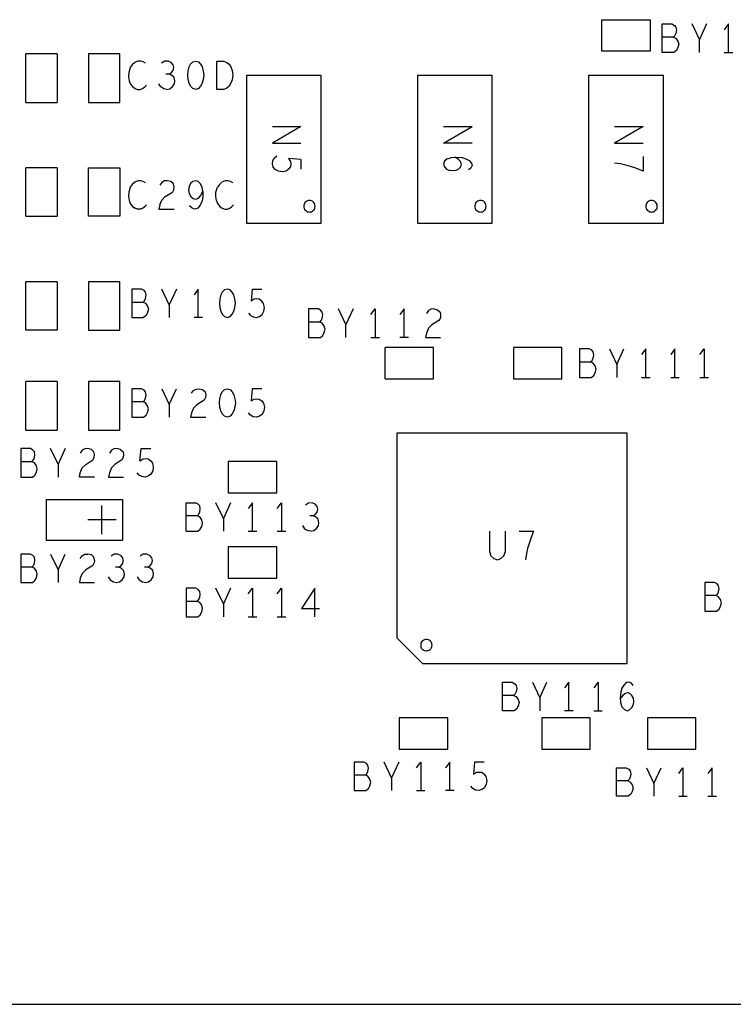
# Model space of a CAD drawing. Extents: x 17.9 to 50.9, y 20.7 to 41.7.
# Tile 6 of 15: x 32.3 to 34.8, y 29 to 32.4. Entities that reach past the tile are written whole.
import ezdxf

# ---------------------------------------------------------------- set-up
doc = ezdxf.new("R2010")
doc.units = 0
doc.layers.add('RVP8-IFD_F_bas', color=2, linetype='CONTINUOUS')

msp = doc.modelspace()

# ---------------------------------------------------------------- linework, layer by layer
at = {"layer": 'RVP8-IFD_F_bas'}
for points in [[(34.513, 32.305), (34.343, 32.305), (34.343, 32.415), (34.513, 32.415), (34.513, 32.305)], [(32.543, 32.125), (32.653, 32.125), (32.653, 32.295), (32.543, 32.295), (32.543, 32.125)], [(32.892, 32.205), (32.891, 32.22), (32.892, 32.235), (32.896, 32.249), (32.901, 32.259), (32.909, 32.267), (32.919, 32.27), (32.929, 32.267), (32.936, 32.259), (32.942, 32.249), (32.945, 32.235), (32.947, 32.22), (32.945, 32.205), (32.942, 32.192), (32.936, 32.182), (32.929, 32.174), (32.919, 32.17), (32.909, 32.174), (32.901, 32.182), (32.896, 32.192), (32.892, 32.205)], [(33.358, 31.7), (33.098, 31.7), (33.098, 32.22), (33.358, 32.22), (33.358, 31.7)], [(33.698, 31.7), (33.698, 32.22), (33.958, 32.22), (33.958, 31.7), (33.698, 31.7)], [(34.298, 31.7), (34.298, 32.22), (34.558, 32.22), (34.558, 31.7), (34.298, 31.7)], [(32.543, 31.895), (32.653, 31.895), (32.653, 31.725), (32.543, 31.725), (32.543, 31.895)], [(33.298, 31.76), (33.298, 31.757), (33.299, 31.753), (33.3, 31.75), (33.302, 31.747), (33.305, 31.745), (33.308, 31.743), (33.311, 31.741), (33.314, 31.741), (33.318, 31.74), (33.321, 31.741), (33.325, 31.741), (33.328, 31.743), (33.331, 31.745), (33.333, 31.747), (33.335, 31.75), (33.337, 31.753), (33.337, 31.757), (33.338, 31.76), (33.337, 31.764), (33.337, 31.767), (33.335, 31.77), (33.333, 31.773), (33.331, 31.776), (33.328, 31.778), (33.325, 31.779), (33.321, 31.78), (33.318, 31.78), (33.314, 31.78), (33.311, 31.779), (33.308, 31.778), (33.305, 31.776), (33.302, 31.773), (33.3, 31.77), (33.299, 31.767), (33.298, 31.764), (33.298, 31.76)], [(33.898, 31.76), (33.898, 31.757), (33.899, 31.753), (33.9, 31.75), (33.902, 31.747), (33.905, 31.745), (33.908, 31.743), (33.911, 31.741), (33.914, 31.741), (33.918, 31.74), (33.921, 31.741), (33.925, 31.741), (33.928, 31.743), (33.931, 31.745), (33.933, 31.747), (33.935, 31.75), (33.937, 31.753), (33.937, 31.757), (33.938, 31.76), (33.937, 31.764), (33.937, 31.767), (33.935, 31.77), (33.933, 31.773), (33.931, 31.776), (33.928, 31.778), (33.925, 31.779), (33.921, 31.78), (33.918, 31.78), (33.914, 31.78), (33.911, 31.779), (33.908, 31.778), (33.905, 31.776), (33.902, 31.773), (33.9, 31.77), (33.899, 31.767), (33.898, 31.764), (33.898, 31.76)], [(34.498, 31.76), (34.498, 31.757), (34.499, 31.753), (34.5, 31.75), (34.502, 31.747), (34.505, 31.745), (34.508, 31.743), (34.511, 31.741), (34.514, 31.741), (34.518, 31.74), (34.521, 31.741), (34.525, 31.741), (34.528, 31.743), (34.531, 31.745), (34.533, 31.747), (34.535, 31.75), (34.537, 31.753), (34.537, 31.757), (34.538, 31.76), (34.537, 31.764), (34.537, 31.767), (34.535, 31.77), (34.533, 31.773), (34.531, 31.776), (34.528, 31.778), (34.525, 31.779), (34.521, 31.78), (34.518, 31.78), (34.514, 31.78), (34.511, 31.779), (34.508, 31.778), (34.505, 31.776), (34.502, 31.773), (34.5, 31.77), (34.499, 31.767), (34.498, 31.764), (34.498, 31.76)], [(32.543, 31.325), (32.653, 31.325), (32.653, 31.495), (32.543, 31.495), (32.543, 31.325)], [(33.03, 31.47), (33.02, 31.467), (33.012, 31.459), (33.007, 31.449), (33.003, 31.435), (33.002, 31.42), (33.003, 31.405), (33.007, 31.392), (33.012, 31.382), (33.02, 31.374), (33.03, 31.37), (33.04, 31.374), (33.047, 31.382), (33.053, 31.392), (33.056, 31.405), (33.058, 31.42), (33.056, 31.435), (33.053, 31.449), (33.047, 31.459), (33.04, 31.467), (33.03, 31.47)], [(34.203, 31.265), (34.033, 31.265), (34.033, 31.155), (34.203, 31.155), (34.203, 31.265)], [(32.543, 31.145), (32.543, 30.975), (32.653, 30.975), (32.653, 31.145), (32.543, 31.145)], [(33.056, 31.055), (33.053, 31.042), (33.047, 31.032), (33.04, 31.024), (33.03, 31.02), (33.02, 31.024), (33.012, 31.032), (33.007, 31.042), (33.003, 31.055), (33.002, 31.07), (33.003, 31.085), (33.007, 31.099), (33.012, 31.109), (33.02, 31.117), (33.03, 31.12), (33.04, 31.117), (33.047, 31.109), (33.053, 31.099), (33.056, 31.085), (33.058, 31.07), (33.056, 31.055)], [(34.432, 30.964), (33.624, 30.964), (33.624, 30.246), (33.714, 30.156), (34.432, 30.156), (34.432, 30.964)], [(33.033, 30.755), (33.203, 30.755), (33.203, 30.865), (33.033, 30.865), (33.033, 30.755)], [(33.033, 30.565), (33.033, 30.455), (33.203, 30.455), (33.203, 30.565), (33.033, 30.565)], [(33.708, 30.22), (33.708, 30.217), (33.709, 30.213), (33.71, 30.21), (33.712, 30.207), (33.715, 30.205), (33.718, 30.203), (33.721, 30.201), (33.724, 30.201), (33.728, 30.2), (33.731, 30.201), (33.735, 30.201), (33.738, 30.203), (33.741, 30.205), (33.743, 30.207), (33.745, 30.21), (33.747, 30.213), (33.747, 30.217), (33.748, 30.22), (33.747, 30.224), (33.747, 30.227), (33.745, 30.23), (33.743, 30.233), (33.741, 30.236), (33.738, 30.238), (33.735, 30.239), (33.731, 30.24), (33.728, 30.24), (33.724, 30.24), (33.721, 30.239), (33.718, 30.238), (33.715, 30.236), (33.712, 30.233), (33.71, 30.23), (33.709, 30.227), (33.708, 30.224), (33.708, 30.22)], [(33.633, 29.965), (33.633, 29.855), (33.803, 29.855), (33.803, 29.965), (33.633, 29.965)], [(34.133, 29.965), (34.133, 29.855), (34.303, 29.855), (34.303, 29.965), (34.133, 29.965)], [(34.503, 29.965), (34.503, 29.855), (34.673, 29.855), (34.673, 29.965), (34.503, 29.965)]]:
    msp.add_lwpolyline(points, close=True, dxfattribs=at)
for points in [[(34.613, 32.329), (34.61, 32.317), (34.605, 32.307), (34.596, 32.3), (34.555, 32.3), (34.555, 32.4), (34.589, 32.4), (34.598, 32.395), (34.603, 32.389), (34.605, 32.379), (34.603, 32.367), (34.599, 32.359), (34.594, 32.354), (34.555, 32.354)], [(34.686, 32.3), (34.686, 32.345), (34.66, 32.4)], [(34.711, 32.4), (34.686, 32.345)], [(34.788, 32.3), (34.788, 32.4), (34.773, 32.38)], [(34.594, 32.354), (34.603, 32.35), (34.61, 32.34), (34.613, 32.329)], [(32.323, 32.125), (32.323, 32.295)], [(32.433, 32.295), (32.323, 32.295)], [(32.433, 32.295), (32.433, 32.125)], [(32.743, 32.262), (32.735, 32.267), (32.726, 32.27), (32.716, 32.27), (32.705, 32.265), (32.696, 32.257)], [(32.826, 32.224), (32.833, 32.229), (32.84, 32.237), (32.842, 32.247), (32.84, 32.257), (32.833, 32.265), (32.822, 32.27), (32.81, 32.269), (32.799, 32.262)], [(32.993, 32.17), (32.993, 32.27), (33.018, 32.27)], [(33.018, 32.27), (33.028, 32.265), (33.036, 32.259), (33.042, 32.249), (33.047, 32.237), (33.049, 32.22), (33.047, 32.204), (33.042, 32.192), (33.036, 32.182), (33.028, 32.175), (33.018, 32.17), (32.993, 32.17)], [(34.773, 32.3), (34.803, 32.3)], [(32.696, 32.257), (32.689, 32.247), (32.684, 32.23), (32.683, 32.215), (32.686, 32.2), (32.689, 32.19), (32.697, 32.18), (32.706, 32.174)], [(32.818, 32.17), (32.828, 32.172), (32.838, 32.18), (32.845, 32.19), (32.846, 32.2), (32.843, 32.212), (32.834, 32.22), (32.826, 32.224), (32.814, 32.224)], [(32.706, 32.174), (32.715, 32.17), (32.724, 32.17), (32.732, 32.174), (32.74, 32.179), (32.746, 32.185)], [(32.818, 32.17), (32.807, 32.172), (32.796, 32.179), (32.789, 32.19)], [(32.323, 32.125), (32.433, 32.125)], [(33.188, 32.04), (33.288, 32.04), (33.188, 31.982), (33.288, 31.982)], [(33.788, 32.04), (33.888, 32.04)], [(33.788, 31.982), (33.888, 32.04)], [(34.388, 32.04), (34.488, 32.04), (34.388, 31.982), (34.488, 31.982)], [(33.888, 31.982), (33.788, 31.982)], [(33.288, 31.924), (33.244, 31.928), (33.251, 31.917), (33.253, 31.908), (33.251, 31.899), (33.244, 31.89), (33.236, 31.884), (33.223, 31.881), (33.209, 31.883), (33.198, 31.889), (33.191, 31.898), (33.188, 31.909), (33.189, 31.921), (33.194, 31.929), (33.203, 31.937)], [(33.801, 31.927), (33.791, 31.918), (33.788, 31.908), (33.791, 31.899), (33.799, 31.891), (33.809, 31.886)], [(33.801, 31.927), (33.816, 31.932), (33.833, 31.933), (33.854, 31.931), (33.866, 31.927), (33.878, 31.921), (33.886, 31.912), (33.888, 31.903), (33.884, 31.894), (33.876, 31.888)], [(33.848, 31.898), (33.851, 31.907), (33.848, 31.917), (33.841, 31.924), (33.829, 31.933)], [(34.488, 31.935), (34.488, 31.884), (34.463, 31.894), (34.444, 31.9), (34.428, 31.905), (34.409, 31.909), (34.388, 31.912)], [(32.323, 31.725), (32.323, 31.895)], [(32.433, 31.895), (32.323, 31.895)], [(32.433, 31.895), (32.433, 31.725)], [(33.288, 31.924), (33.288, 31.89)], [(33.848, 31.898), (33.841, 31.891), (33.831, 31.886), (33.819, 31.885), (33.809, 31.886)], [(32.696, 31.837), (32.689, 31.827), (32.684, 31.81), (32.683, 31.795), (32.686, 31.78), (32.689, 31.77), (32.697, 31.76), (32.706, 31.754)], [(32.743, 31.842), (32.735, 31.847), (32.726, 31.85), (32.716, 31.85), (32.705, 31.845), (32.696, 31.837)], [(32.819, 31.85), (32.809, 31.849), (32.8, 31.844), (32.793, 31.834)], [(32.842, 31.819), (32.843, 31.829), (32.841, 31.839), (32.832, 31.847), (32.819, 31.85)], [(32.944, 31.812), (32.942, 31.827), (32.935, 31.84), (32.928, 31.847), (32.919, 31.85), (32.909, 31.847), (32.901, 31.84), (32.896, 31.83), (32.893, 31.817), (32.896, 31.805)], [(32.99, 31.81), (32.995, 31.827)], [(33.049, 31.842), (33.041, 31.847), (33.032, 31.85), (33.022, 31.85), (33.011, 31.845), (33.002, 31.837), (32.995, 31.827)], [(32.793, 31.765), (32.8, 31.782), (32.812, 31.794), (32.837, 31.81)], [(32.842, 31.819), (32.837, 31.81)], [(32.896, 31.805), (32.902, 31.794), (32.91, 31.787), (32.919, 31.785), (32.929, 31.789), (32.936, 31.797), (32.944, 31.812), (32.944, 31.794), (32.942, 31.779), (32.935, 31.764), (32.926, 31.754), (32.916, 31.75), (32.906, 31.754), (32.897, 31.762)], [(32.992, 31.78), (32.989, 31.795), (32.99, 31.81)], [(32.724, 31.75), (32.715, 31.75), (32.706, 31.754)], [(32.724, 31.75), (32.732, 31.754), (32.74, 31.759), (32.746, 31.765)], [(32.793, 31.765), (32.79, 31.75)], [(32.992, 31.78), (32.995, 31.77), (33.003, 31.76)], [(33.003, 31.76), (33.012, 31.754), (33.021, 31.75), (33.03, 31.75), (33.038, 31.754), (33.046, 31.759), (33.052, 31.765)], [(32.323, 31.725), (32.433, 31.725)], [(32.79, 31.75), (32.843, 31.75)], [(32.433, 31.325), (32.323, 31.325), (32.323, 31.495)], [(32.433, 31.495), (32.323, 31.495)], [(32.433, 31.495), (32.433, 31.325)], [(32.695, 31.47), (32.695, 31.37), (32.736, 31.37)], [(32.743, 31.459), (32.738, 31.465), (32.729, 31.47), (32.695, 31.47)], [(32.695, 31.424), (32.734, 31.424), (32.739, 31.429), (32.743, 31.437), (32.745, 31.449), (32.743, 31.459)], [(32.826, 31.415), (32.8, 31.47)], [(32.851, 31.47), (32.826, 31.415), (32.826, 31.37)], [(32.928, 31.37), (32.928, 31.47), (32.913, 31.45)], [(33.117, 31.47), (33.113, 31.427)], [(33.117, 31.47), (33.151, 31.47)], [(32.734, 31.424), (32.743, 31.42), (32.75, 31.41), (32.753, 31.399), (32.75, 31.387), (32.745, 31.377), (32.736, 31.37)], [(33.104, 31.385), (33.111, 31.377), (33.12, 31.372), (33.132, 31.37), (33.143, 31.374), (33.152, 31.38), (33.158, 31.392), (33.16, 31.405), (33.157, 31.419), (33.151, 31.427), (33.142, 31.434), (33.133, 31.435), (33.124, 31.434), (33.113, 31.427)], [(33.354, 31.354), (33.359, 31.359), (33.363, 31.367), (33.365, 31.379), (33.363, 31.389), (33.358, 31.395), (33.349, 31.4), (33.315, 31.4), (33.315, 31.3)], [(33.446, 31.3), (33.446, 31.345), (33.42, 31.4)], [(33.471, 31.4), (33.446, 31.345)], [(33.533, 31.38), (33.548, 31.4), (33.548, 31.3)], [(33.65, 31.3), (33.65, 31.4), (33.635, 31.38)], [(33.754, 31.4), (33.767, 31.397), (33.776, 31.389), (33.778, 31.379), (33.777, 31.369), (33.772, 31.36), (33.747, 31.344), (33.735, 31.332), (33.728, 31.315), (33.725, 31.3), (33.778, 31.3)], [(33.754, 31.4), (33.744, 31.399), (33.735, 31.394), (33.728, 31.384)], [(32.943, 31.37), (32.913, 31.37)], [(33.315, 31.3), (33.356, 31.3), (33.365, 31.307), (33.37, 31.317), (33.373, 31.329), (33.37, 31.34), (33.363, 31.35), (33.354, 31.354), (33.315, 31.354)], [(33.533, 31.3), (33.563, 31.3)], [(33.665, 31.3), (33.635, 31.3)], [(33.583, 31.155), (33.583, 31.265)], [(33.753, 31.155), (33.753, 31.265), (33.583, 31.265)], [(34.299, 31.26), (34.265, 31.26)], [(34.265, 31.214), (34.304, 31.214), (34.309, 31.219), (34.313, 31.227), (34.315, 31.239), (34.313, 31.249), (34.308, 31.255), (34.299, 31.26)], [(34.265, 31.26), (34.265, 31.16), (34.306, 31.16), (34.315, 31.167), (34.32, 31.177), (34.323, 31.189), (34.32, 31.2), (34.313, 31.21), (34.304, 31.214)], [(34.37, 31.26), (34.396, 31.205), (34.421, 31.26)], [(34.498, 31.16), (34.498, 31.26), (34.483, 31.24)], [(34.6, 31.16), (34.6, 31.26), (34.585, 31.24)], [(34.687, 31.24), (34.702, 31.26), (34.702, 31.16)], [(34.396, 31.205), (34.396, 31.16)], [(32.323, 30.975), (32.323, 31.145)], [(32.433, 31.145), (32.323, 31.145)], [(32.433, 31.145), (32.433, 30.975)], [(33.583, 31.155), (33.753, 31.155)], [(34.483, 31.16), (34.513, 31.16)], [(34.585, 31.16), (34.615, 31.16)], [(34.687, 31.16), (34.717, 31.16)], [(32.695, 31.12), (32.695, 31.02), (32.736, 31.02)], [(32.734, 31.074), (32.739, 31.079), (32.743, 31.087), (32.745, 31.099), (32.743, 31.109), (32.738, 31.115), (32.729, 31.12), (32.695, 31.12)], [(32.8, 31.12), (32.826, 31.065), (32.826, 31.02)], [(32.826, 31.065), (32.851, 31.12)], [(32.904, 31.104), (32.911, 31.114), (32.92, 31.119), (32.93, 31.12), (32.943, 31.117), (32.952, 31.109), (32.954, 31.099), (32.953, 31.089), (32.948, 31.08), (32.923, 31.064), (32.911, 31.052), (32.904, 31.035), (32.901, 31.02), (32.954, 31.02)], [(33.151, 31.12), (33.117, 31.12), (33.113, 31.077), (33.124, 31.084), (33.133, 31.085), (33.142, 31.084), (33.151, 31.077), (33.157, 31.069), (33.16, 31.055), (33.158, 31.042), (33.152, 31.03), (33.143, 31.024), (33.132, 31.02), (33.12, 31.022), (33.111, 31.027), (33.104, 31.035)], [(32.736, 31.02), (32.745, 31.027), (32.75, 31.037), (32.753, 31.049), (32.75, 31.06), (32.743, 31.07), (32.734, 31.074), (32.695, 31.074)], [(32.323, 30.975), (32.433, 30.975)], [(32.344, 30.864), (32.349, 30.869), (32.353, 30.877), (32.355, 30.889), (32.353, 30.899), (32.348, 30.905), (32.339, 30.91), (32.305, 30.91), (32.305, 30.81)], [(32.461, 30.91), (32.436, 30.855), (32.41, 30.91)], [(32.564, 30.81), (32.511, 30.81), (32.514, 30.825), (32.521, 30.842), (32.533, 30.854), (32.558, 30.87), (32.563, 30.879), (32.564, 30.889), (32.562, 30.899), (32.553, 30.907), (32.54, 30.91), (32.53, 30.909), (32.521, 30.904), (32.514, 30.894)], [(32.655, 30.907), (32.664, 30.899), (32.666, 30.889), (32.665, 30.879), (32.66, 30.87), (32.635, 30.854), (32.623, 30.842), (32.616, 30.825), (32.613, 30.81), (32.666, 30.81)], [(32.655, 30.907), (32.642, 30.91), (32.632, 30.909), (32.623, 30.904), (32.616, 30.894)], [(32.723, 30.867), (32.727, 30.91), (32.761, 30.91)], [(32.305, 30.81), (32.346, 30.81), (32.355, 30.817), (32.36, 30.827), (32.363, 30.839), (32.36, 30.85), (32.353, 30.86), (32.344, 30.864), (32.305, 30.864)], [(32.436, 30.855), (32.436, 30.81)], [(32.723, 30.867), (32.734, 30.874), (32.743, 30.875), (32.752, 30.874), (32.761, 30.867), (32.767, 30.859), (32.77, 30.845), (32.768, 30.832), (32.762, 30.82)], [(32.762, 30.82), (32.753, 30.814), (32.742, 30.81), (32.73, 30.812), (32.721, 30.817), (32.714, 30.825)], [(32.394, 30.731), (32.394, 30.589), (32.662, 30.589)], [(32.394, 30.731), (32.662, 30.731), (32.662, 30.589)], [(32.885, 30.62), (32.885, 30.72), (32.919, 30.72)], [(32.924, 30.674), (32.929, 30.679), (32.933, 30.687), (32.935, 30.699), (32.933, 30.709), (32.928, 30.715), (32.919, 30.72)], [(33.041, 30.72), (33.016, 30.665), (32.99, 30.72)], [(33.118, 30.62), (33.118, 30.72), (33.103, 30.7)], [(33.205, 30.7), (33.22, 30.72), (33.22, 30.62)], [(33.331, 30.674), (33.338, 30.679), (33.345, 30.687), (33.347, 30.697), (33.345, 30.707), (33.338, 30.715), (33.327, 30.72), (33.315, 30.719), (33.304, 30.712)], [(32.59, 30.61), (32.59, 30.71)], [(32.64, 30.66), (32.54, 30.66)], [(32.926, 30.62), (32.935, 30.627), (32.94, 30.637), (32.943, 30.649), (32.94, 30.66), (32.933, 30.67), (32.924, 30.674), (32.885, 30.674)], [(33.016, 30.665), (33.016, 30.62)], [(33.323, 30.62), (33.333, 30.622), (33.343, 30.63), (33.35, 30.64), (33.351, 30.65), (33.348, 30.662), (33.339, 30.67), (33.331, 30.674), (33.319, 30.674)], [(32.885, 30.62), (32.926, 30.62)], [(33.103, 30.62), (33.133, 30.62)], [(33.205, 30.62), (33.235, 30.62)], [(33.294, 30.64), (33.301, 30.629), (33.312, 30.622)], [(33.323, 30.62), (33.312, 30.622)], [(33.949, 30.62), (33.949, 30.549), (33.954, 30.534), (33.964, 30.524), (33.977, 30.52), (33.989, 30.524), (34, 30.534), (34.005, 30.549), (34.005, 30.62)], [(34.053, 30.62), (34.104, 30.62), (34.094, 30.595), (34.088, 30.577), (34.083, 30.56), (34.079, 30.542), (34.076, 30.52)], [(32.305, 30.54), (32.305, 30.44), (32.346, 30.44), (32.355, 30.447), (32.36, 30.457), (32.363, 30.469), (32.36, 30.48), (32.353, 30.49), (32.344, 30.494), (32.305, 30.494)], [(32.344, 30.494), (32.349, 30.499), (32.353, 30.507), (32.355, 30.519), (32.353, 30.529), (32.348, 30.535), (32.339, 30.54), (32.305, 30.54)], [(32.41, 30.54), (32.436, 30.485), (32.436, 30.44)], [(32.436, 30.485), (32.461, 30.54)], [(32.514, 30.524), (32.521, 30.534), (32.53, 30.539), (32.54, 30.54)], [(32.564, 30.519), (32.563, 30.509), (32.558, 30.5), (32.533, 30.484)], [(32.564, 30.519), (32.562, 30.529), (32.553, 30.537), (32.54, 30.54)], [(32.649, 30.494), (32.656, 30.499), (32.663, 30.507), (32.665, 30.517), (32.663, 30.527), (32.656, 30.535), (32.645, 30.54), (32.633, 30.539), (32.622, 30.532)], [(32.751, 30.494), (32.758, 30.499), (32.765, 30.507), (32.767, 30.517), (32.765, 30.527), (32.758, 30.535), (32.747, 30.54), (32.735, 30.539), (32.724, 30.532)], [(32.533, 30.484), (32.521, 30.472), (32.514, 30.455), (32.511, 30.44), (32.564, 30.44)], [(32.612, 30.46), (32.619, 30.449), (32.63, 30.442), (32.641, 30.44), (32.651, 30.442), (32.661, 30.45), (32.668, 30.46), (32.669, 30.47), (32.666, 30.482), (32.657, 30.49), (32.649, 30.494), (32.637, 30.494)], [(32.714, 30.46), (32.721, 30.449), (32.732, 30.442), (32.743, 30.44), (32.753, 30.442), (32.763, 30.45), (32.77, 30.46), (32.771, 30.47), (32.768, 30.482), (32.759, 30.49), (32.751, 30.494), (32.739, 30.494)], [(34.705, 30.44), (34.705, 30.34), (34.746, 30.34), (34.755, 30.347), (34.76, 30.357), (34.763, 30.369), (34.76, 30.38), (34.753, 30.39), (34.744, 30.394), (34.705, 30.394)], [(34.744, 30.394), (34.749, 30.399), (34.753, 30.407), (34.755, 30.419), (34.753, 30.429), (34.748, 30.435), (34.739, 30.44), (34.705, 30.44)], [(32.885, 30.42), (32.885, 30.32), (32.926, 30.32), (32.935, 30.327), (32.94, 30.337), (32.943, 30.349), (32.94, 30.36), (32.933, 30.37), (32.924, 30.374), (32.885, 30.374)], [(32.924, 30.374), (32.929, 30.379), (32.933, 30.387), (32.935, 30.399), (32.933, 30.409), (32.928, 30.415), (32.919, 30.42), (32.885, 30.42)], [(33.041, 30.42), (33.016, 30.365), (32.99, 30.42)], [(33.103, 30.4), (33.118, 30.42)], [(33.118, 30.42), (33.118, 30.32)], [(33.205, 30.4), (33.22, 30.42)], [(33.22, 30.42), (33.22, 30.32)], [(33.337, 30.42), (33.29, 30.349), (33.353, 30.349)], [(33.337, 30.32), (33.337, 30.42)], [(33.016, 30.365), (33.016, 30.32)], [(33.103, 30.32), (33.133, 30.32)], [(33.205, 30.32), (33.235, 30.32)], [(34.034, 30.044), (34.043, 30.04), (34.05, 30.03), (34.053, 30.019), (34.05, 30.007), (34.045, 29.997), (34.036, 29.99), (33.995, 29.99), (33.995, 30.09), (34.029, 30.09), (34.038, 30.085), (34.043, 30.079), (34.045, 30.069)], [(34.045, 30.069), (34.043, 30.057), (34.039, 30.049), (34.034, 30.044), (33.995, 30.044)], [(34.1, 30.09), (34.126, 30.035), (34.126, 29.99)], [(34.126, 30.035), (34.151, 30.09)], [(34.228, 29.99), (34.228, 30.09), (34.213, 30.07)], [(34.33, 30.09), (34.315, 30.07)], [(34.33, 30.09), (34.33, 29.99)], [(34.447, 30.087), (34.438, 30.09), (34.429, 30.089), (34.42, 30.08), (34.414, 30.069), (34.41, 30.057), (34.408, 30.035), (34.409, 30.019), (34.414, 30.004), (34.423, 29.994), (34.433, 29.99), (34.442, 29.994), (34.449, 30.002), (34.455, 30.012), (34.456, 30.022), (34.455, 30.034), (34.449, 30.044), (34.443, 30.05), (34.434, 30.054), (34.424, 30.05), (34.417, 30.044), (34.408, 30.032)], [(34.453, 30.079), (34.447, 30.087)], [(34.243, 29.99), (34.213, 29.99)], [(34.315, 29.99), (34.345, 29.99)], [(33.475, 29.81), (33.475, 29.71), (33.516, 29.71), (33.525, 29.717), (33.53, 29.727), (33.533, 29.739), (33.53, 29.75), (33.523, 29.76), (33.514, 29.764), (33.475, 29.764)], [(33.514, 29.764), (33.519, 29.769), (33.523, 29.777), (33.525, 29.789), (33.523, 29.799), (33.518, 29.805), (33.509, 29.81), (33.475, 29.81)], [(33.631, 29.81), (33.606, 29.755), (33.58, 29.81)], [(33.693, 29.79), (33.708, 29.81)], [(33.708, 29.81), (33.708, 29.71)], [(33.81, 29.71), (33.81, 29.81), (33.795, 29.79)], [(33.931, 29.81), (33.897, 29.81), (33.893, 29.767), (33.904, 29.774), (33.913, 29.775), (33.922, 29.774), (33.931, 29.767), (33.937, 29.759), (33.94, 29.745), (33.938, 29.732), (33.932, 29.72), (33.923, 29.714), (33.912, 29.71), (33.9, 29.712), (33.891, 29.717), (33.884, 29.725)], [(34.395, 29.79), (34.429, 29.79), (34.438, 29.785), (34.443, 29.779), (34.445, 29.769), (34.443, 29.757), (34.439, 29.749), (34.434, 29.744), (34.395, 29.744)], [(34.434, 29.744), (34.443, 29.74), (34.45, 29.73), (34.453, 29.719), (34.45, 29.707), (34.445, 29.697), (34.436, 29.69), (34.395, 29.69), (34.395, 29.79)], [(34.5, 29.79), (34.526, 29.735), (34.526, 29.69)], [(34.526, 29.735), (34.551, 29.79)], [(34.613, 29.77), (34.628, 29.79), (34.628, 29.69)], [(34.73, 29.69), (34.73, 29.79), (34.715, 29.77)], [(33.606, 29.755), (33.606, 29.71)], [(33.693, 29.71), (33.723, 29.71)], [(33.825, 29.71), (33.795, 29.71)], [(34.613, 29.69), (34.643, 29.69)], [(34.715, 29.69), (34.745, 29.69)], [(24.278, 28.96), (42.278, 28.96)]]:
    msp.add_lwpolyline(points, dxfattribs=at)

doc.saveas('drawing.dxf')
